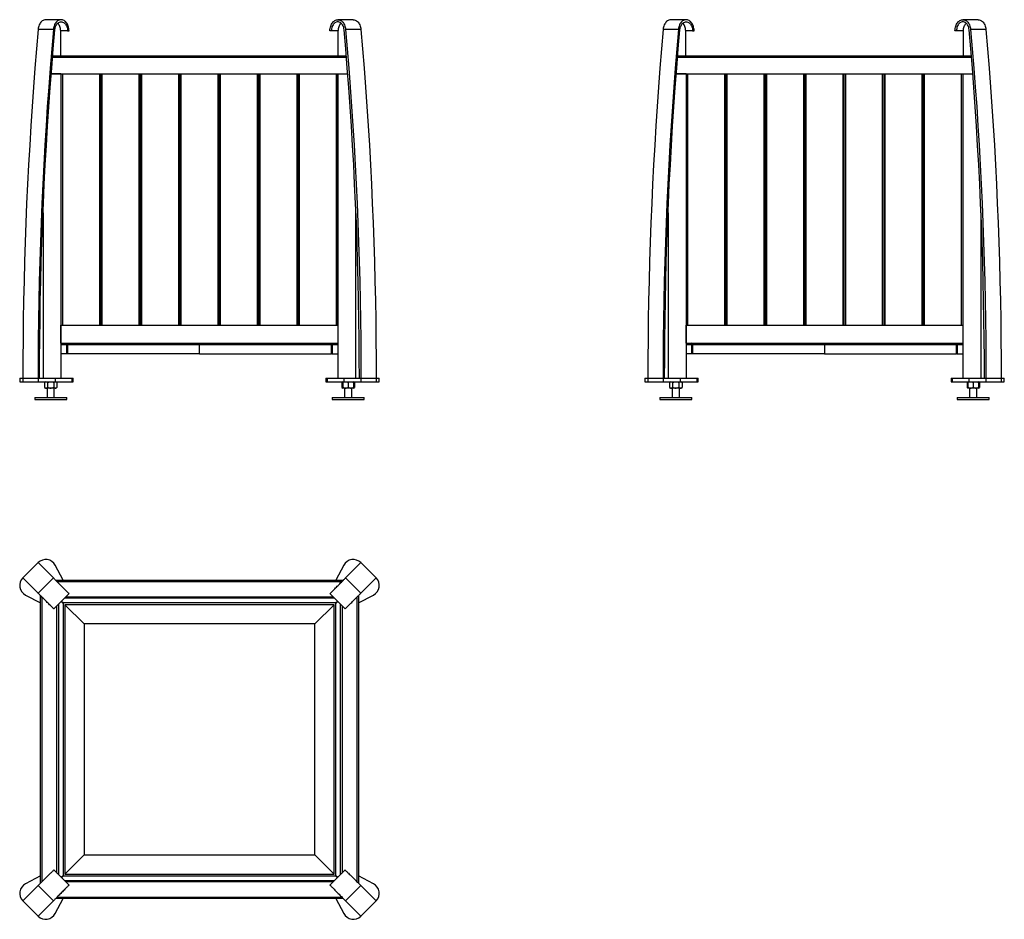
# Model space of a CAD drawing. Header units: millimetres. Extents: x 56 to 239, y 25 to 192.
import ezdxf

# ---------------------------------------------------------------- set-up
doc = ezdxf.new("R2010")
doc.units = ezdxf.units.MM

msp = doc.modelspace()

# ---------------------------------------------------------------- linework, layer by layer
at = {"color": 7, "linetype": 'Continuous', "lineweight": 25}
for p, q in [((63.52, 191.53), (60.69, 191.53)), ((117.74, 191.53), (114.91, 191.53)), ((179.63, 191.53), (176.81, 191.53)), ((233.85, 191.53), (231.03, 191.53)), ((62.07, 189.72), (59.24, 189.72)), ((63.43, 184.8), (63.43, 189.47)), ((64.7, 189.47), (63.43, 189.47)), ((64.7, 189.47), (64.98, 189.47)), ((113.73, 189.47), (113.45, 189.47)), ((115.01, 189.47), (113.73, 189.47)), ((115.01, 184.8), (115.01, 189.47)), ((119.19, 189.72), (116.36, 189.72)), ((178.18, 189.72), (175.36, 189.72)), ((179.54, 184.8), (179.54, 189.47)), ((180.81, 189.47), (179.54, 189.47)), ((180.81, 189.47), (181.1, 189.47)), ((229.85, 189.47), (229.56, 189.47)), ((231.12, 189.47), (229.85, 189.47)), ((231.12, 184.8), (231.12, 189.47)), ((235.3, 189.72), (232.48, 189.72)), ((61.94, 184.8), (116.5, 184.8)), ((178.05, 184.8), (232.61, 184.8)), ((63.48, 181.47), (61.68, 181.47)), ((61.68, 181.47), (116.76, 181.47)), ((63.48, 181.47), (63.48, 125)), ((63.55, 134.8), (63.55, 181.47)), ((70.88, 134.8), (70.88, 181.47)), ((78.22, 181.47), (78.22, 134.8)), ((85.55, 181.47), (85.55, 134.8)), ((92.88, 134.8), (92.88, 181.47)), ((100.22, 134.8), (100.22, 181.47)), ((107.55, 181.47), (107.55, 134.8)), ((114.88, 181.47), (114.88, 134.8)), ((114.95, 125), (114.95, 181.47)), ((114.95, 181.47), (116.76, 181.47)), ((179.6, 181.47), (177.79, 181.47)), ((177.79, 181.47), (232.87, 181.47)), ((179.6, 181.47), (179.6, 125)), ((179.66, 134.8), (179.66, 181.47)), ((187, 134.8), (187, 181.47)), ((194.33, 181.47), (194.33, 134.8)), ((201.66, 134.8), (201.66, 181.47)), ((209, 134.8), (209, 181.47)), ((216.33, 181.47), (216.33, 134.8)), ((223.66, 181.47), (223.66, 134.8)), ((231, 181.47), (231, 134.8)), ((231.06, 181.47), (232.87, 181.47)), ((231.06, 125), (231.06, 181.47)), ((60.15, 155.67), (60.15, 125)), ((118.28, 125), (118.28, 155.67)), ((176.26, 155.67), (176.26, 125)), ((234.4, 125), (234.4, 155.67)), ((63.48, 131.47), (63.48, 134.8)), ((63.48, 134.8), (114.95, 134.8)), ((114.95, 131.47), (114.95, 134.8)), ((179.6, 131.47), (179.6, 134.8)), ((179.6, 134.8), (231.06, 134.8)), ((231.06, 131.47), (231.06, 134.8)), ((63.48, 131.47), (114.95, 131.47)), ((64.52, 131.27), (63.48, 131.27)), ((64.56, 129.47), (64.56, 131.2)), ((64.7, 131.2), (64.7, 129.47)), ((113.73, 131.2), (89.22, 131.2)), ((89.22, 129.47), (89.22, 131.2)), ((113.73, 129.47), (113.73, 131.2)), ((113.87, 131.2), (113.87, 129.47)), ((114.95, 131.27), (113.92, 131.27)), ((179.6, 131.47), (231.06, 131.47)), ((180.63, 131.27), (179.6, 131.27)), ((180.68, 129.47), (180.68, 131.2)), ((205.33, 131.2), (180.82, 131.2)), ((180.82, 131.2), (180.82, 129.47)), ((205.33, 131.2), (205.33, 129.47)), ((229.84, 129.47), (229.84, 131.2)), ((229.98, 131.2), (229.98, 129.47)), ((231.06, 131.27), (230.03, 131.27)), ((64.56, 129.47), (63.48, 129.47)), ((64.7, 129.47), (64.56, 129.47)), ((89.22, 129.47), (64.7, 129.47)), ((89.22, 129.47), (113.73, 129.47)), ((113.87, 129.47), (113.73, 129.47)), ((113.87, 129.47), (114.95, 129.47)), ((180.68, 129.47), (179.6, 129.47)), ((180.82, 129.47), (180.68, 129.47)), ((205.33, 129.47), (180.82, 129.47)), ((205.33, 129.47), (229.84, 129.47)), ((229.98, 129.47), (229.84, 129.47)), ((229.98, 129.47), (231.06, 129.47)), ((55.82, 125), (55.82, 124.33)), ((55.82, 125), (56.4, 125)), ((56.4, 125), (56.4, 124.33)), ((56.4, 125), (59.23, 125)), ((59.23, 125), (59.23, 124.33)), ((59.23, 125), (62.42, 125)), ((62.42, 125), (62.42, 124.33)), ((62.42, 125), (65.49, 125)), ((65.49, 125), (65.49, 124.33)), ((65.49, 125), (65.72, 125)), ((65.72, 124.33), (65.72, 125)), ((112.71, 125), (112.71, 124.33)), ((112.71, 125), (112.95, 125)), ((112.95, 125), (112.95, 124.33)), ((112.95, 125), (116.02, 125)), ((116.02, 125), (116.02, 124.33)), ((116.02, 125), (119.2, 125)), ((119.2, 125), (119.2, 124.33)), ((119.2, 125), (122.03, 125)), ((122.03, 125), (122.03, 124.33)), ((122.03, 125), (122.62, 125)), ((122.62, 124.33), (122.62, 125)), ((171.93, 125), (171.93, 124.33)), ((171.93, 125), (172.52, 125)), ((172.52, 125), (172.52, 124.33)), ((172.52, 125), (175.34, 125)), ((175.34, 125), (175.34, 124.33)), ((175.34, 125), (178.53, 125)), ((178.53, 125), (178.53, 124.33)), ((178.53, 125), (181.6, 125)), ((181.6, 125), (181.6, 124.33)), ((181.6, 125), (181.83, 125)), ((181.83, 124.33), (181.83, 125)), ((228.83, 125), (228.83, 124.33)), ((228.83, 125), (229.06, 125)), ((229.06, 125), (229.06, 124.33)), ((229.06, 125), (232.13, 125)), ((232.13, 125), (232.13, 124.33)), ((232.13, 125), (235.32, 125)), ((235.32, 125), (235.32, 124.33)), ((235.32, 125), (238.14, 125)), ((238.14, 125), (238.14, 124.33)), ((238.14, 125), (238.73, 125)), ((238.73, 124.33), (238.73, 125)), ((55.82, 124.33), (56.4, 124.33)), ((56.4, 124.33), (59.23, 124.33)), ((59.23, 124.33), (62.42, 124.33)), ((60.6, 124.33), (60.43, 124.19)), ((60.43, 124.19), (60.43, 123.27)), ((60.43, 123.27), (60.6, 123.13)), ((62.58, 123.13), (60.6, 123.13)), ((60.92, 123.13), (60.92, 121.4)), ((61.01, 124.19), (61.01, 123.27)), ((62.17, 124.19), (62.17, 123.27)), ((62.25, 121.4), (62.25, 123.13)), ((62.42, 124.33), (65.49, 124.33)), ((62.74, 124.19), (62.58, 124.33)), ((62.58, 123.13), (62.74, 123.27)), ((62.74, 124.19), (62.74, 123.27)), ((65.49, 124.33), (65.72, 124.33)), ((112.71, 124.33), (112.95, 124.33)), ((112.95, 124.33), (116.02, 124.33)), ((115.85, 124.32), (115.69, 124.19)), ((115.69, 124.19), (115.69, 123.27)), ((115.69, 123.27), (115.85, 123.14)), ((115.86, 124.33), (115.85, 124.32)), ((115.85, 124.19), (115.85, 123.27)), ((115.85, 123.14), (115.86, 123.13)), ((116.85, 123.13), (115.86, 123.13)), ((116.02, 124.33), (119.2, 124.33)), ((116.18, 123.13), (116.18, 121.4)), ((116.85, 124.19), (116.85, 123.27)), ((117.84, 123.13), (116.85, 123.13)), ((117.51, 121.4), (117.51, 123.13)), ((117.85, 124.32), (117.84, 124.33)), ((117.84, 123.13), (117.85, 123.14)), ((118, 124.19), (117.85, 124.32)), ((117.85, 124.19), (117.85, 123.27)), ((117.85, 123.14), (118, 123.27)), ((118, 124.19), (118, 123.27)), ((119.2, 124.33), (122.03, 124.33)), ((122.03, 124.33), (122.62, 124.33)), ((171.93, 124.33), (172.52, 124.33)), ((172.52, 124.33), (175.34, 124.33)), ((175.34, 124.33), (178.53, 124.33)), ((176.71, 124.33), (176.55, 124.19)), ((176.55, 124.19), (176.55, 123.27)), ((176.55, 123.27), (176.71, 123.13)), ((178.69, 123.13), (176.71, 123.13)), ((177.03, 123.13), (177.03, 121.4)), ((177.12, 124.19), (177.12, 123.27)), ((178.28, 124.19), (178.28, 123.27)), ((178.37, 121.4), (178.37, 123.13)), ((178.53, 124.33), (181.6, 124.33)), ((178.86, 124.19), (178.69, 124.33)), ((178.69, 123.13), (178.86, 123.27)), ((178.86, 124.19), (178.86, 123.27)), ((181.6, 124.33), (181.83, 124.33)), ((228.83, 124.33), (229.06, 124.33)), ((229.06, 124.33), (232.13, 124.33)), ((231.96, 124.32), (231.8, 124.19)), ((231.8, 124.19), (231.8, 123.27)), ((231.8, 123.27), (231.96, 123.14)), ((231.97, 124.33), (231.96, 124.32)), ((231.96, 124.19), (231.96, 123.27)), ((231.96, 123.14), (231.97, 123.13)), ((232.96, 123.13), (231.97, 123.13)), ((232.13, 124.33), (235.32, 124.33)), ((232.29, 123.13), (232.29, 121.4)), ((232.96, 124.19), (232.96, 123.27)), ((233.95, 123.13), (232.96, 123.13)), ((233.63, 121.4), (233.63, 123.13)), ((233.96, 124.32), (233.95, 124.33)), ((233.95, 123.13), (233.96, 123.14)), ((234.11, 124.19), (233.96, 124.32)), ((233.96, 124.19), (233.96, 123.27)), ((233.96, 123.14), (234.11, 123.27)), ((234.11, 124.19), (234.11, 123.27)), ((235.32, 124.33), (238.14, 124.33)), ((238.14, 124.33), (238.73, 124.33)), ((58.62, 121.4), (58.62, 121)), ((58.62, 121.4), (64.55, 121.4)), ((58.62, 121), (64.55, 121)), ((64.55, 121), (64.55, 121.4)), ((113.88, 121.4), (113.88, 121)), ((113.88, 121.4), (119.81, 121.4)), ((113.88, 121), (119.81, 121)), ((119.81, 121), (119.81, 121.4)), ((174.73, 121.4), (174.73, 121)), ((174.73, 121.4), (180.67, 121.4)), ((174.73, 121), (180.67, 121)), ((180.67, 121), (180.67, 121.4)), ((229.99, 121.4), (229.99, 121)), ((229.99, 121.4), (235.93, 121.4)), ((229.99, 121), (235.93, 121)), ((235.93, 121), (235.93, 121.4)), ((59.23, 90.73), (56.4, 87.9)), ((62.07, 87.89), (59.23, 90.73)), ((63.88, 87.46), (62.42, 90.24)), ((116.02, 90.24), (114.56, 87.46)), ((116.36, 87.89), (119.2, 90.73)), ((122.03, 87.9), (119.2, 90.73)), ((59.24, 85.06), (56.4, 87.9)), ((59.24, 85.06), (62.07, 87.89)), ((116.36, 87.89), (119.19, 85.06)), ((119.19, 85.06), (122.03, 87.9)), ((62.5, 87.46), (115.93, 87.46)), ((56.89, 84.72), (59.67, 83.26)), ((59.67, 31.2), (59.67, 84.63)), ((62.15, 82.15), (64.98, 84.98)), ((113.45, 84.98), (116.28, 82.15)), ((118.76, 83.26), (121.55, 84.72)), ((118.76, 84.63), (118.76, 31.2)), ((63, 83), (63, 32.83)), ((63.88, 83.17), (63.53, 83.52)), ((63.61, 83.6), (63.96, 83.25)), ((63.88, 83.25), (63.88, 32.58)), ((114.55, 83.25), (63.88, 83.25)), ((114.3, 84.13), (64.13, 84.13)), ((67.78, 79.35), (64.22, 82.91)), ((64.22, 82.91), (64.22, 32.92)), ((114.22, 82.91), (64.22, 82.91)), ((110.65, 79.35), (114.22, 82.91)), ((114.22, 32.92), (114.22, 82.91)), ((114.47, 83.25), (114.83, 83.6)), ((114.91, 83.52), (114.55, 83.17)), ((114.55, 32.58), (114.55, 83.25)), ((115.43, 32.83), (115.43, 83)), ((67.78, 79.35), (67.78, 36.48)), ((110.65, 79.35), (67.78, 79.35)), ((110.65, 36.48), (110.65, 79.35)), ((67.78, 36.48), (64.22, 32.92)), ((67.78, 36.48), (110.65, 36.48)), ((110.65, 36.48), (114.22, 32.92)), ((64.98, 30.85), (62.15, 33.68)), ((116.28, 33.68), (113.45, 30.85)), ((59.67, 32.57), (56.89, 31.11)), ((63.53, 32.31), (63.88, 32.66)), ((63.96, 32.58), (63.61, 32.23)), ((63.88, 32.58), (114.55, 32.58)), ((64.13, 31.7), (114.3, 31.7)), ((64.22, 32.92), (114.22, 32.92)), ((114.83, 32.23), (114.47, 32.58)), ((114.55, 32.66), (114.91, 32.31)), ((121.55, 31.11), (118.76, 32.57)), ((59.24, 30.77), (56.4, 27.93)), ((62.07, 27.94), (59.24, 30.77)), ((119.19, 30.77), (116.36, 27.94)), ((119.19, 30.77), (122.03, 27.93)), ((56.4, 27.93), (59.23, 25.1)), ((62.07, 27.94), (59.23, 25.1)), ((62.42, 25.59), (63.88, 28.37)), ((115.93, 28.37), (62.5, 28.37)), ((114.56, 28.37), (116.02, 25.59)), ((116.36, 27.94), (119.2, 25.1)), ((119.2, 25.1), (122.03, 27.93))]:
    msp.add_line(p, q, dxfattribs=at)
at = {"color": 8, "linetype": 'Continuous', "lineweight": 25}
for p, q in [((116.52, 184.53), (61.92, 184.53)), ((232.63, 184.53), (178.03, 184.53)), ((63.75, 181.47), (63.75, 134.8)), ((70.68, 134.8), (70.68, 181.47)), ((71.08, 181.47), (71.08, 134.8)), ((78.02, 134.8), (78.02, 181.47)), ((78.42, 181.47), (78.42, 134.8)), ((85.35, 134.8), (85.35, 181.47)), ((85.75, 181.47), (85.75, 134.8)), ((92.68, 134.8), (92.68, 181.47)), ((93.08, 181.47), (93.08, 134.8)), ((100.02, 134.8), (100.02, 181.47)), ((100.42, 181.47), (100.42, 134.8)), ((107.35, 134.8), (107.35, 181.47)), ((107.75, 181.47), (107.75, 134.8)), ((114.68, 134.8), (114.68, 181.47)), ((179.86, 181.47), (179.86, 134.8)), ((186.8, 134.8), (186.8, 181.47)), ((187.2, 181.47), (187.2, 134.8)), ((194.13, 134.8), (194.13, 181.47)), ((194.53, 181.47), (194.53, 134.8)), ((201.46, 134.8), (201.46, 181.47)), ((201.86, 181.47), (201.86, 134.8)), ((208.8, 134.8), (208.8, 181.47)), ((209.2, 181.47), (209.2, 134.8)), ((216.13, 134.8), (216.13, 181.47)), ((216.53, 181.47), (216.53, 134.8)), ((223.46, 134.8), (223.46, 181.47)), ((223.86, 181.47), (223.86, 134.8)), ((230.8, 134.8), (230.8, 181.47)), ((64.56, 131.2), (63.48, 131.2)), ((89.22, 131.2), (64.7, 131.2)), ((114.95, 131.2), (113.87, 131.2)), ((180.68, 131.2), (179.6, 131.2)), ((229.84, 131.2), (205.33, 131.2)), ((231.06, 131.2), (229.98, 131.2)), ((115.67, 87.19), (62.77, 87.19)), ((59.94, 84.37), (59.94, 31.46)), ((64.4, 84.39), (114.04, 84.39)), ((118.5, 31.46), (118.5, 84.37)), ((62.74, 33.1), (62.74, 82.73)), ((115.7, 82.73), (115.7, 33.1)), ((114.04, 31.44), (64.4, 31.44)), ((62.77, 28.64), (115.67, 28.64))]:
    msp.add_line(p, q, dxfattribs=at)
at = {"color": 7, "linetype": 'Continuous', "lineweight": 25, "flags": 128}
for points in [[(60.69, 191.53), (60.63, 191.53), (60.47, 191.51), (60.31, 191.46), (60.17, 191.39), (60.02, 191.3), (59.89, 191.19), (59.76, 191.06), (59.64, 190.91), (59.54, 190.74), (59.45, 190.55), (59.37, 190.36), (59.31, 190.15), (59.27, 189.94), (59.24, 189.72)], [(64.98, 189.47), (64.97, 189.69), (64.95, 189.91), (64.91, 190.12), (64.85, 190.33), (64.78, 190.53), (64.69, 190.71), (64.59, 190.88), (64.47, 191.03), (64.35, 191.17), (64.21, 191.29), (64.07, 191.38), (63.92, 191.45), (63.77, 191.5), (63.61, 191.53), (63.45, 191.53), (63.3, 191.51), (63.14, 191.46), (62.99, 191.39), (62.85, 191.3), (62.71, 191.19), (62.59, 191.06), (62.47, 190.91), (62.37, 190.74), (62.28, 190.55), (62.2, 190.36), (62.14, 190.15), (62.1, 189.94), (62.07, 189.72)], [(62.35, 189.67), (62.38, 189.87), (62.42, 190.06), (62.48, 190.24), (62.55, 190.42), (62.64, 190.57), (62.74, 190.72), (62.85, 190.84), (62.98, 190.94), (63.11, 191.03), (63.24, 191.08), (63.38, 191.12), (63.52, 191.13), (63.66, 191.12), (63.8, 191.08), (63.94, 191.02), (64.07, 190.94), (64.19, 190.84), (64.3, 190.71), (64.4, 190.57), (64.49, 190.41), (64.56, 190.24), (64.62, 190.06), (64.67, 189.86), (64.69, 189.67), (64.7, 189.47)], [(63.43, 189.47), (63.42, 189.67), (63.39, 189.88), (63.35, 190.07), (63.28, 190.26), (63.21, 190.44), (63.11, 190.6), (63.01, 190.74), (62.89, 190.87), (62.88, 190.87)], [(113.45, 189.47), (113.46, 189.69), (113.49, 189.91), (113.53, 190.12), (113.59, 190.33), (113.66, 190.53), (113.75, 190.71), (113.85, 190.88), (113.96, 191.03), (114.09, 191.17), (114.22, 191.29), (114.36, 191.38), (114.51, 191.45), (114.67, 191.5), (114.82, 191.53), (114.98, 191.53), (115.14, 191.51), (115.29, 191.46), (115.44, 191.39), (115.58, 191.3), (115.72, 191.19), (115.85, 191.06), (115.96, 190.91), (116.06, 190.74), (116.15, 190.55), (116.23, 190.36), (116.29, 190.15), (116.34, 189.94), (116.36, 189.72)], [(116.08, 189.67), (116.06, 189.87), (116.01, 190.06), (115.95, 190.24), (115.88, 190.42), (115.79, 190.57), (115.69, 190.72), (115.58, 190.84), (115.46, 190.94), (115.33, 191.03), (115.19, 191.08), (115.05, 191.12), (114.91, 191.13), (114.77, 191.12), (114.63, 191.08), (114.49, 191.02), (114.36, 190.94), (114.24, 190.84), (114.13, 190.71), (114.03, 190.57), (113.94, 190.41), (113.87, 190.24), (113.81, 190.06), (113.77, 189.86), (113.74, 189.67), (113.73, 189.47)], [(115.01, 189.47), (115.02, 189.67), (115.04, 189.88), (115.09, 190.07), (115.15, 190.26), (115.23, 190.44), (115.32, 190.6), (115.43, 190.74), (115.55, 190.87), (115.55, 190.87)], [(117.74, 191.53), (117.81, 191.53), (117.96, 191.51), (118.12, 191.46), (118.27, 191.39), (118.41, 191.3), (118.55, 191.19), (118.67, 191.06), (118.79, 190.91), (118.89, 190.74), (118.98, 190.55), (119.06, 190.36), (119.12, 190.15), (119.16, 189.94), (119.19, 189.72)], [(176.81, 191.53), (176.74, 191.53), (176.58, 191.51), (176.43, 191.46), (176.28, 191.39), (176.13, 191.3), (176, 191.19), (175.87, 191.06), (175.76, 190.91), (175.65, 190.74), (175.56, 190.55), (175.49, 190.36), (175.43, 190.15), (175.38, 189.94), (175.36, 189.72)], [(181.1, 189.47), (181.09, 189.69), (181.06, 189.91), (181.02, 190.12), (180.96, 190.33), (180.89, 190.53), (180.8, 190.71), (180.7, 190.88), (180.58, 191.03), (180.46, 191.17), (180.33, 191.29), (180.18, 191.38), (180.03, 191.45), (179.88, 191.5), (179.72, 191.53), (179.57, 191.53), (179.41, 191.51), (179.26, 191.46), (179.11, 191.39), (178.96, 191.3), (178.83, 191.19), (178.7, 191.06), (178.59, 190.91), (178.48, 190.74), (178.39, 190.55), (178.32, 190.36), (178.26, 190.15), (178.21, 189.94), (178.18, 189.72)], [(178.46, 189.67), (178.49, 189.87), (178.53, 190.06), (178.59, 190.24), (178.67, 190.42), (178.75, 190.57), (178.85, 190.72), (178.97, 190.84), (179.09, 190.94), (179.22, 191.03), (179.35, 191.08), (179.49, 191.12), (179.64, 191.13), (179.78, 191.12), (179.92, 191.08), (180.05, 191.02), (180.18, 190.94), (180.3, 190.84), (180.42, 190.71), (180.52, 190.57), (180.6, 190.41), (180.68, 190.24), (180.74, 190.06), (180.78, 189.86), (180.8, 189.67), (180.81, 189.47)], [(179.54, 189.47), (179.53, 189.67), (179.5, 189.88), (179.46, 190.07), (179.4, 190.26), (179.32, 190.44), (179.23, 190.6), (179.12, 190.74), (179, 190.87), (179, 190.87)], [(229.56, 189.47), (229.57, 189.69), (229.6, 189.91), (229.64, 190.12), (229.7, 190.33), (229.77, 190.53), (229.86, 190.71), (229.96, 190.88), (230.07, 191.03), (230.2, 191.17), (230.33, 191.29), (230.48, 191.38), (230.63, 191.45), (230.78, 191.5), (230.94, 191.53), (231.09, 191.53), (231.25, 191.51), (231.4, 191.46), (231.55, 191.39), (231.7, 191.3), (231.83, 191.19), (231.96, 191.06), (232.07, 190.91), (232.18, 190.74), (232.27, 190.55), (232.34, 190.36), (232.4, 190.15), (232.45, 189.94), (232.48, 189.72)], [(232.2, 189.67), (232.17, 189.87), (232.13, 190.06), (232.07, 190.24), (231.99, 190.42), (231.91, 190.57), (231.81, 190.72), (231.69, 190.84), (231.57, 190.94), (231.44, 191.03), (231.31, 191.08), (231.17, 191.12), (231.02, 191.13), (230.88, 191.12), (230.74, 191.08), (230.61, 191.02), (230.48, 190.94), (230.36, 190.84), (230.24, 190.71), (230.14, 190.57), (230.06, 190.41), (229.98, 190.24), (229.92, 190.06), (229.88, 189.86), (229.86, 189.67), (229.85, 189.47)], [(231.12, 189.47), (231.13, 189.67), (231.16, 189.88), (231.2, 190.07), (231.26, 190.26), (231.34, 190.44), (231.43, 190.6), (231.54, 190.74), (231.66, 190.87), (231.66, 190.87)], [(233.85, 191.53), (233.92, 191.53), (234.08, 191.51), (234.23, 191.46), (234.38, 191.39), (234.52, 191.3), (234.66, 191.19), (234.79, 191.06), (234.9, 190.91), (235.01, 190.74), (235.1, 190.55), (235.17, 190.36), (235.23, 190.15), (235.28, 189.94), (235.3, 189.72)], [(59.24, 189.72), (58.94, 186.14), (58.65, 182.56), (58.38, 178.98), (58.12, 175.39), (57.88, 171.8), (57.67, 168.21), (57.46, 164.61), (57.28, 161.02), (57.11, 157.42), (56.96, 153.82), (56.83, 150.22), (56.72, 146.62), (56.62, 143.02), (56.54, 139.42), (56.48, 135.81), (56.44, 132.21), (56.41, 128.6), (56.4, 125)], [(62.07, 189.72), (61.76, 186.14), (61.48, 182.56), (61.2, 178.98), (60.95, 175.39), (60.71, 171.8), (60.49, 168.21), (60.29, 164.61), (60.11, 161.02), (59.94, 157.42), (59.79, 153.82), (59.66, 150.22), (59.55, 146.62), (59.45, 143.02), (59.37, 139.42), (59.31, 135.81), (59.27, 132.21), (59.24, 128.6), (59.23, 125)], [(59.51, 125), (59.52, 128.6), (59.55, 132.2), (59.59, 135.8), (59.65, 139.41), (59.73, 143.01), (59.83, 146.61), (59.94, 150.2), (60.07, 153.8), (60.22, 157.4), (60.39, 160.99), (60.57, 164.58), (60.78, 168.18), (60.99, 171.76), (61.23, 175.35), (61.49, 178.94), (61.76, 182.52), (62.05, 186.1), (62.35, 189.67)], [(118.92, 125), (118.91, 128.6), (118.88, 132.2), (118.84, 135.8), (118.78, 139.41), (118.7, 143.01), (118.6, 146.61), (118.49, 150.2), (118.36, 153.8), (118.21, 157.4), (118.04, 160.99), (117.86, 164.58), (117.66, 168.18), (117.44, 171.76), (117.2, 175.35), (116.95, 178.94), (116.68, 182.52), (116.39, 186.1), (116.08, 189.67)], [(116.36, 189.72), (116.67, 186.14), (116.96, 182.56), (117.23, 178.98), (117.48, 175.39), (117.72, 171.8), (117.94, 168.21), (118.14, 164.61), (118.33, 161.02), (118.49, 157.42), (118.64, 153.82), (118.77, 150.22), (118.89, 146.62), (118.98, 143.02), (119.06, 139.42), (119.12, 135.81), (119.17, 132.21), (119.19, 128.6), (119.2, 125)], [(119.19, 189.72), (119.5, 186.14), (119.79, 182.56), (120.06, 178.98), (120.31, 175.39), (120.55, 171.8), (120.77, 168.21), (120.97, 164.61), (121.15, 161.02), (121.32, 157.42), (121.47, 153.82), (121.6, 150.22), (121.72, 146.62), (121.81, 143.02), (121.89, 139.42), (121.95, 135.81), (122, 132.21), (122.02, 128.6), (122.03, 125)], [(175.36, 189.72), (175.05, 186.14), (174.76, 182.56), (174.49, 178.98), (174.23, 175.39), (174, 171.8), (173.78, 168.21), (173.58, 164.61), (173.39, 161.02), (173.23, 157.42), (173.08, 153.82), (172.95, 150.22), (172.83, 146.62), (172.73, 143.02), (172.66, 139.42), (172.59, 135.81), (172.55, 132.21), (172.52, 128.6), (172.52, 125)], [(178.18, 189.72), (177.88, 186.14), (177.59, 182.56), (177.32, 178.98), (177.06, 175.39), (176.83, 171.8), (176.61, 168.21), (176.41, 164.61), (176.22, 161.02), (176.05, 157.42), (175.91, 153.82), (175.77, 150.22), (175.66, 146.62), (175.56, 143.02), (175.48, 139.42), (175.42, 135.81), (175.38, 132.21), (175.35, 128.6), (175.34, 125)], [(175.63, 125), (175.64, 128.6), (175.66, 132.2), (175.71, 135.8), (175.77, 139.41), (175.85, 143.01), (175.94, 146.61), (176.06, 150.2), (176.19, 153.8), (176.34, 157.4), (176.5, 160.99), (176.69, 164.58), (176.89, 168.18), (177.11, 171.76), (177.34, 175.35), (177.6, 178.94), (177.87, 182.52), (178.16, 186.1), (178.46, 189.67)], [(235.03, 125), (235.02, 128.6), (235, 132.2), (234.95, 135.8), (234.89, 139.41), (234.81, 143.01), (234.72, 146.61), (234.6, 150.2), (234.47, 153.8), (234.32, 157.4), (234.16, 160.99), (233.97, 164.58), (233.77, 168.18), (233.55, 171.76), (233.32, 175.35), (233.06, 178.94), (232.79, 182.52), (232.5, 186.1), (232.2, 189.67)], [(232.48, 189.72), (232.78, 186.14), (233.07, 182.56), (233.34, 178.98), (233.6, 175.39), (233.83, 171.8), (234.05, 168.21), (234.25, 164.61), (234.44, 161.02), (234.6, 157.42), (234.75, 153.82), (234.89, 150.22), (235, 146.62), (235.1, 143.02), (235.18, 139.42), (235.24, 135.81), (235.28, 132.21), (235.31, 128.6), (235.32, 125)], [(235.3, 189.72), (235.61, 186.14), (235.9, 182.56), (236.17, 178.98), (236.43, 175.39), (236.66, 171.8), (236.88, 168.21), (237.08, 164.61), (237.27, 161.02), (237.43, 157.42), (237.58, 153.82), (237.71, 150.22), (237.83, 146.62), (237.92, 143.02), (238, 139.42), (238.06, 135.81), (238.11, 132.21), (238.14, 128.6), (238.14, 125)], [(64.98, 84.98), (64.97, 84.99), (64.95, 85.01), (64.91, 85.05), (64.85, 85.11), (64.78, 85.19), (64.69, 85.27), (64.59, 85.37), (64.47, 85.49), (64.35, 85.61), (64.21, 85.75), (64.07, 85.89), (63.92, 86.04), (63.77, 86.19), (63.61, 86.35), (63.45, 86.51), (63.3, 86.66), (63.14, 86.82), (62.99, 86.97), (62.85, 87.11), (62.71, 87.25), (62.59, 87.37), (62.47, 87.49), (62.37, 87.59), (62.28, 87.68), (62.2, 87.76), (62.14, 87.82), (62.1, 87.86), (62.07, 87.89)], [(113.45, 84.98), (113.46, 84.99), (113.49, 85.01), (113.53, 85.05), (113.59, 85.11), (113.66, 85.19), (113.75, 85.27), (113.85, 85.37), (113.96, 85.49), (114.09, 85.61), (114.22, 85.75), (114.36, 85.89), (114.51, 86.04), (114.67, 86.19), (114.82, 86.35), (114.98, 86.51), (115.14, 86.66), (115.29, 86.82), (115.44, 86.97), (115.58, 87.11), (115.72, 87.25), (115.85, 87.37), (115.96, 87.49), (116.06, 87.59), (116.15, 87.68), (116.23, 87.76), (116.29, 87.82), (116.34, 87.86), (116.36, 87.89)], [(62.15, 82.15), (62.15, 82.16), (62.12, 82.18), (62.08, 82.23), (62.02, 82.28), (61.95, 82.36), (61.86, 82.44), (61.76, 82.55), (61.64, 82.66), (61.52, 82.78), (61.38, 82.92), (61.24, 83.06), (61.09, 83.21), (60.94, 83.36), (60.78, 83.52), (60.63, 83.68), (60.47, 83.83), (60.31, 83.99), (60.17, 84.14), (60.02, 84.28), (59.89, 84.42), (59.76, 84.54), (59.64, 84.66), (59.54, 84.76), (59.45, 84.85), (59.37, 84.93), (59.31, 84.99), (59.27, 85.03), (59.24, 85.06)], [(116.28, 82.15), (116.29, 82.16), (116.31, 82.18), (116.36, 82.23), (116.41, 82.28), (116.49, 82.36), (116.57, 82.44), (116.68, 82.55), (116.79, 82.66), (116.92, 82.78), (117.05, 82.92), (117.19, 83.06), (117.34, 83.21), (117.49, 83.36), (117.65, 83.52), (117.81, 83.68), (117.96, 83.83), (118.12, 83.99), (118.27, 84.14), (118.41, 84.28), (118.55, 84.42), (118.67, 84.54), (118.79, 84.66), (118.89, 84.76), (118.98, 84.85), (119.06, 84.93), (119.12, 84.99), (119.16, 85.03), (119.19, 85.06)], [(62.15, 33.68), (62.15, 33.67), (62.12, 33.65), (62.08, 33.6), (62.02, 33.55), (61.95, 33.47), (61.86, 33.39), (61.76, 33.28), (61.64, 33.17), (61.52, 33.05), (61.38, 32.91), (61.24, 32.77), (61.09, 32.62), (60.94, 32.47), (60.78, 32.31), (60.63, 32.15), (60.47, 32), (60.31, 31.84), (60.17, 31.69), (60.02, 31.55), (59.89, 31.41), (59.76, 31.29), (59.64, 31.17), (59.54, 31.07), (59.45, 30.98), (59.37, 30.9), (59.31, 30.84), (59.27, 30.8), (59.24, 30.77)], [(116.28, 33.68), (116.29, 33.67), (116.31, 33.65), (116.36, 33.6), (116.41, 33.55), (116.49, 33.47), (116.57, 33.39), (116.68, 33.28), (116.79, 33.17), (116.92, 33.05), (117.05, 32.91), (117.19, 32.77), (117.34, 32.62), (117.49, 32.47), (117.65, 32.31), (117.81, 32.15), (117.96, 32), (118.12, 31.84), (118.27, 31.69), (118.41, 31.55), (118.55, 31.41), (118.67, 31.29), (118.79, 31.17), (118.89, 31.07), (118.98, 30.98), (119.06, 30.9), (119.12, 30.84), (119.16, 30.8), (119.19, 30.77)], [(64.98, 30.85), (64.97, 30.84), (64.95, 30.82), (64.91, 30.78), (64.85, 30.72), (64.78, 30.64), (64.69, 30.56), (64.59, 30.46), (64.47, 30.34), (64.35, 30.22), (64.21, 30.08), (64.07, 29.94), (63.92, 29.79), (63.77, 29.64), (63.61, 29.48), (63.45, 29.32), (63.3, 29.17), (63.14, 29.01), (62.99, 28.86), (62.85, 28.72), (62.71, 28.58), (62.59, 28.46), (62.47, 28.34), (62.37, 28.24), (62.28, 28.15), (62.2, 28.07), (62.14, 28.01), (62.1, 27.97), (62.07, 27.94)], [(113.45, 30.85), (113.46, 30.84), (113.49, 30.82), (113.53, 30.78), (113.59, 30.72), (113.66, 30.64), (113.75, 30.56), (113.85, 30.46), (113.96, 30.34), (114.09, 30.22), (114.22, 30.08), (114.36, 29.94), (114.51, 29.79), (114.67, 29.64), (114.82, 29.48), (114.98, 29.32), (115.14, 29.17), (115.29, 29.01), (115.44, 28.86), (115.58, 28.72), (115.72, 28.58), (115.85, 28.46), (115.96, 28.34), (116.06, 28.24), (116.15, 28.15), (116.23, 28.07), (116.29, 28.01), (116.34, 27.97), (116.36, 27.94)]]:
    msp.add_lwpolyline(points, dxfattribs=at)
at = {"color": 7, "linetype": 'Continuous', "lineweight": 25}
for centre, radius, start, end in [((64.47, 131.23), 0.238, 351.9502, 78.5784), ((64.5, 131.21), 0.0595, 351.9514, 78.5783), ((89.45, 131.23), 0.238, 101.4218, 188.0495), ((113.97, 131.23), 0.238, 101.4216, 188.0498), ((113.93, 131.21), 0.0595, 101.4217, 188.0486), ((180.58, 131.23), 0.238, 351.9502, 78.5784), ((180.62, 131.21), 0.0595, 351.9514, 78.5783), ((205.09, 131.23), 0.238, 351.9505, 78.5782), ((230.08, 131.23), 0.238, 101.4216, 188.0498), ((230.04, 131.21), 0.0595, 101.4217, 188.0486), ((60.65, 89.32), 2, 27.6764, 135), ((117.79, 89.32), 2, 45, 152.3236), ((57.82, 86.49), 2, 135, 242.3236), ((120.62, 86.49), 2, 297.6764, 45), ((57.82, 29.34), 2, 117.6764, 225), ((120.62, 29.34), 2, 315, 62.3236), ((60.65, 26.52), 2, 225, 332.3236), ((117.79, 26.52), 2, 207.6764, 315)]:
    msp.add_arc(centre, radius, start, end, dxfattribs=at)
for points, knots in [([(60.43, 124.19), (60.47, 124.22), (60.55, 124.28), (60.68, 124.33), (60.8, 124.32), (60.92, 124.27), (60.98, 124.22), (61.01, 124.19)], [0, 0, 0, 0, 0.209406, 0.42371, 0.633866, 0.852729, 1, 1, 1, 1]), ([(60.43, 123.27), (60.47, 123.24), (60.55, 123.18), (60.68, 123.14), (60.8, 123.14), (60.92, 123.2), (60.98, 123.25), (61.01, 123.27)], [0, 0, 0, 0, 0.209406, 0.42371, 0.633866, 0.852729, 1, 1, 1, 1]), ([(61.01, 124.19), (61.04, 124.21), (61.14, 124.25), (61.32, 124.3), (61.55, 124.33), (61.8, 124.31), (62, 124.26), (62.12, 124.21), (62.17, 124.19)], [0, 0, 0, 0, 0.076405, 0.270318, 0.463811, 0.673383, 0.883466, 1, 1, 1, 1]), ([(61.01, 123.27), (61.04, 123.26), (61.14, 123.22), (61.32, 123.17), (61.55, 123.13), (61.8, 123.15), (62, 123.21), (62.12, 123.25), (62.17, 123.27)], [0, 0, 0, 0, 0.0764051, 0.2703183, 0.4638107, 0.6733831, 0.8834664, 1, 1, 1, 1]), ([(62.17, 124.19), (62.2, 124.22), (62.28, 124.28), (62.41, 124.33), (62.54, 124.32), (62.65, 124.27), (62.72, 124.22), (62.74, 124.19)], [0, 0, 0, 0, 0.209406, 0.423712, 0.633866, 0.852729, 1, 1, 1, 1]), ([(62.17, 123.27), (62.2, 123.24), (62.28, 123.18), (62.41, 123.14), (62.54, 123.14), (62.65, 123.2), (62.72, 123.25), (62.74, 123.27)], [0, 0, 0, 0, 0.209406, 0.423712, 0.633866, 0.852729, 1, 1, 1, 1]), ([(115.69, 124.19), (115.73, 124.23), (115.78, 124.27), (115.83, 124.29), (115.85, 124.29)], [0, 0, 0, 0, 0.768143, 1, 1, 1, 1]), ([(115.69, 123.27), (115.73, 123.24), (115.78, 123.2), (115.83, 123.18), (115.85, 123.18)], [0, 0, 0, 0, 0.768143, 1, 1, 1, 1]), ([(115.85, 124.19), (115.91, 124.22), (116.05, 124.28), (116.27, 124.33), (116.49, 124.32), (116.68, 124.27), (116.8, 124.22), (116.85, 124.19)], [0, 0, 0, 0, 0.209406, 0.423711, 0.633867, 0.852729, 1, 1, 1, 1]), ([(115.85, 124.32), (115.85, 124.32), (115.85, 124.33), (115.85, 124.3), (115.85, 124.25), (115.85, 124.21), (115.85, 124.19)], [0, 0, 0, 0, 0.072033, 0.459162, 0.847133, 1, 1, 1, 1]), ([(115.85, 123.14), (115.85, 123.14), (115.85, 123.14), (115.85, 123.17), (115.85, 123.22), (115.85, 123.26), (115.85, 123.27)], [0, 0, 0, 0, 0.072033, 0.459162, 0.847133, 1, 1, 1, 1]), ([(115.85, 123.27), (115.91, 123.24), (116.05, 123.18), (116.27, 123.14), (116.49, 123.14), (116.68, 123.2), (116.8, 123.25), (116.85, 123.27)], [0, 0, 0, 0, 0.209406, 0.423711, 0.633867, 0.852729, 1, 1, 1, 1]), ([(116.85, 124.19), (116.91, 124.22), (117.05, 124.28), (117.27, 124.33), (117.49, 124.32), (117.68, 124.27), (117.8, 124.22), (117.85, 124.19)], [0, 0, 0, 0, 0.209406, 0.42371, 0.633866, 0.852729, 1, 1, 1, 1]), ([(116.85, 123.27), (116.91, 123.24), (117.05, 123.18), (117.27, 123.14), (117.49, 123.14), (117.68, 123.2), (117.8, 123.25), (117.85, 123.27)], [0, 0, 0, 0, 0.209406, 0.42371, 0.633866, 0.852729, 1, 1, 1, 1]), ([(117.85, 124.19), (117.85, 124.21), (117.85, 124.25), (117.85, 124.3), (117.85, 124.33), (117.85, 124.32), (117.85, 124.32)], [0, 0, 0, 0, 0.152867, 0.540838, 0.927967, 1, 1, 1, 1]), ([(117.85, 124.29), (117.87, 124.28), (117.92, 124.26), (117.97, 124.22), (118, 124.19)], [0, 0, 0, 0, 0.459266, 1, 1, 1, 1]), ([(117.85, 123.18), (117.87, 123.19), (117.92, 123.21), (117.97, 123.25), (118, 123.27)], [0, 0, 0, 0, 0.459267, 1, 1, 1, 1]), ([(117.85, 123.27), (117.85, 123.26), (117.85, 123.22), (117.85, 123.17), (117.85, 123.14), (117.85, 123.14), (117.85, 123.14)], [0, 0, 0, 0, 0.152867, 0.540838, 0.927967, 1, 1, 1, 1]), ([(176.55, 124.19), (176.59, 124.22), (176.66, 124.28), (176.79, 124.33), (176.92, 124.32), (177.03, 124.27), (177.1, 124.22), (177.12, 124.19)], [0, 0, 0, 0, 0.209406, 0.42371, 0.633866, 0.852729, 1, 1, 1, 1]), ([(176.55, 123.27), (176.59, 123.24), (176.66, 123.18), (176.79, 123.14), (176.92, 123.14), (177.03, 123.2), (177.1, 123.25), (177.12, 123.27)], [0, 0, 0, 0, 0.209406, 0.42371, 0.633866, 0.852729, 1, 1, 1, 1]), ([(177.12, 124.19), (177.15, 124.21), (177.25, 124.25), (177.43, 124.3), (177.66, 124.33), (177.91, 124.31), (178.12, 124.26), (178.24, 124.21), (178.28, 124.19)], [0, 0, 0, 0, 0.076405, 0.270318, 0.463811, 0.673383, 0.883466, 1, 1, 1, 1]), ([(177.12, 123.27), (177.15, 123.26), (177.25, 123.22), (177.43, 123.17), (177.66, 123.13), (177.91, 123.15), (178.12, 123.21), (178.24, 123.25), (178.28, 123.27)], [0, 0, 0, 0, 0.0764051, 0.2703183, 0.4638107, 0.6733831, 0.8834664, 1, 1, 1, 1]), ([(178.28, 124.19), (178.32, 124.22), (178.4, 124.28), (178.52, 124.33), (178.65, 124.32), (178.76, 124.27), (178.83, 124.22), (178.86, 124.19)], [0, 0, 0, 0, 0.209406, 0.423712, 0.633866, 0.852729, 1, 1, 1, 1]), ([(178.28, 123.27), (178.32, 123.24), (178.4, 123.18), (178.52, 123.14), (178.65, 123.14), (178.76, 123.2), (178.83, 123.25), (178.86, 123.27)], [0, 0, 0, 0, 0.209406, 0.423712, 0.633866, 0.852729, 1, 1, 1, 1]), ([(231.8, 124.19), (231.84, 124.23), (231.89, 124.27), (231.95, 124.29), (231.96, 124.29)], [0, 0, 0, 0, 0.768143, 1, 1, 1, 1]), ([(231.8, 123.27), (231.84, 123.24), (231.89, 123.2), (231.95, 123.18), (231.96, 123.18)], [0, 0, 0, 0, 0.768143, 1, 1, 1, 1]), ([(231.96, 124.19), (232.03, 124.22), (232.16, 124.28), (232.38, 124.33), (232.6, 124.32), (232.79, 124.27), (232.91, 124.22), (232.96, 124.19)], [0, 0, 0, 0, 0.209406, 0.423711, 0.633867, 0.852729, 1, 1, 1, 1]), ([(231.96, 124.32), (231.96, 124.32), (231.96, 124.33), (231.96, 124.3), (231.96, 124.25), (231.96, 124.21), (231.96, 124.19)], [0, 0, 0, 0, 0.072033, 0.459162, 0.847133, 1, 1, 1, 1]), ([(231.96, 123.14), (231.96, 123.14), (231.96, 123.14), (231.96, 123.17), (231.96, 123.22), (231.96, 123.26), (231.96, 123.27)], [0, 0, 0, 0, 0.072033, 0.459162, 0.847133, 1, 1, 1, 1]), ([(231.96, 123.27), (232.03, 123.24), (232.16, 123.18), (232.38, 123.14), (232.6, 123.14), (232.79, 123.2), (232.91, 123.25), (232.96, 123.27)], [0, 0, 0, 0, 0.209406, 0.423711, 0.633867, 0.852729, 1, 1, 1, 1]), ([(232.96, 124.19), (233.03, 124.22), (233.16, 124.28), (233.38, 124.33), (233.6, 124.32), (233.79, 124.27), (233.91, 124.22), (233.96, 124.19)], [0, 0, 0, 0, 0.209406, 0.42371, 0.633866, 0.852729, 1, 1, 1, 1]), ([(232.96, 123.27), (233.03, 123.24), (233.16, 123.18), (233.38, 123.14), (233.6, 123.14), (233.79, 123.2), (233.91, 123.25), (233.96, 123.27)], [0, 0, 0, 0, 0.209406, 0.42371, 0.633866, 0.852729, 1, 1, 1, 1]), ([(233.96, 124.19), (233.96, 124.21), (233.96, 124.25), (233.96, 124.3), (233.96, 124.33), (233.96, 124.32), (233.96, 124.32)], [0, 0, 0, 0, 0.152867, 0.540838, 0.927967, 1, 1, 1, 1]), ([(233.96, 124.29), (233.98, 124.28), (234.04, 124.26), (234.09, 124.22), (234.11, 124.19)], [0, 0, 0, 0, 0.459266, 1, 1, 1, 1]), ([(233.96, 123.18), (233.98, 123.19), (234.04, 123.21), (234.09, 123.25), (234.11, 123.27)], [0, 0, 0, 0, 0.459267, 1, 1, 1, 1]), ([(233.96, 123.27), (233.96, 123.26), (233.96, 123.22), (233.96, 123.17), (233.96, 123.14), (233.96, 123.14), (233.96, 123.14)], [0, 0, 0, 0, 0.152867, 0.540838, 0.927967, 1, 1, 1, 1])]:
    msp.add_open_spline(points, degree=3, knots=knots, dxfattribs=at)

doc.saveas('drawing.dxf')
